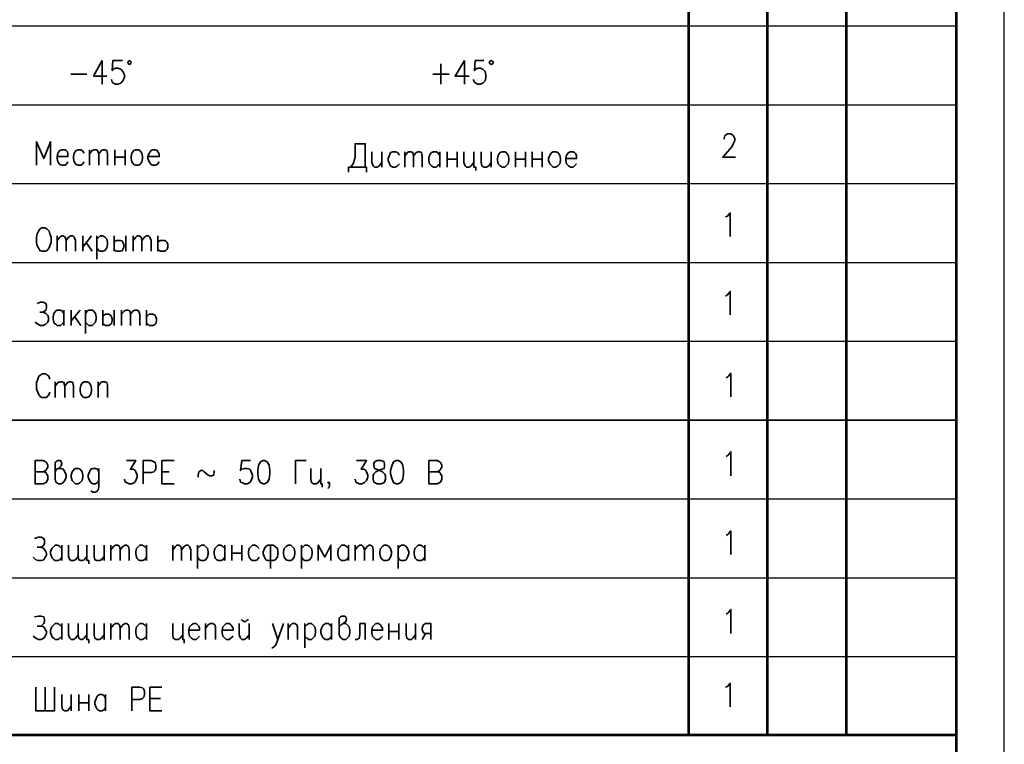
# Model space of a CAD drawing. Header units: millimetres. Extents: x -4 to 206, y 6 to 303.
# Tile 10 of 11: x 82 to 206, y 117 to 208. Entities that reach past the tile are written whole.
import ezdxf
from ezdxf.xclip import XClip

# ---------------------------------------------------------------- set-up
doc = ezdxf.new("R2010")
doc.units = ezdxf.units.MM
doc.header["$MEASUREMENT"] = 0
doc.header["$XCLIPFRAME"] = 0
doc.layers.get('0').update_dxf_attribs({"linetype": 'CONTINUOUS'})

# ---------------------------------------------------------------- blocks, each defined once
blk = doc.blocks.new('MF4_2')
at = {"color": 7, "linetype": 'Continuous', "lineweight": 53, "true_color": 0x000007}
for p, q in [((165.95, 297.01), (165.95, 118.03)), ((175.85, 297.01), (175.85, 118.03)), ((185.84, 297.01), (185.84, 118.03))]:
    blk.add_line(p, q, dxfattribs=at)
blk = doc.blocks.new('MF607_4')
at = {"color": 7, "linetype": 'Continuous', "lineweight": 53, "true_color": 0x000007}
blk.add_lwpolyline([(199.73, 297.01), (199.73, 11.51), (15.75, 11.51)], dxfattribs=at)

msp = doc.modelspace()

# ---------------------------------------------------------------- linework, layer by layer
at = {"color": 7, "linetype": 'Continuous', "lineweight": 25}
msp.add_line((205.79, 6.31), (205.79, 303.3), dxfattribs=at)
at = {"color": 7, "linetype": 'Continuous', "lineweight": 25, "true_color": 0x000007}
for p, q in [((25.65, 207.52), (199.73, 207.52)), ((50.55, 197.53), (199.73, 197.53)), ((25.65, 187.62), (199.73, 187.62)), ((35.64, 187.62), (199.73, 187.62)), ((25.65, 177.63), (199.73, 177.63)), ((25.65, 167.72), (199.73, 167.72)), ((25.65, 137.84), (199.73, 137.84)), ((25.65, 127.93), (199.73, 127.93))]:
    msp.add_line(p, q, dxfattribs=at)
at = {"color": 7, "linetype": 'Continuous', "lineweight": 35, "true_color": 0x000007}
for p, q in [((91.95, 203.12), (91.95, 200.15)), ((134.7, 202.69), (134.7, 200.15)), ((137.67, 203.12), (137.67, 200.15)), ((87.97, 201.42), (90, 201.42)), ((133.69, 201.42), (135.72, 201.42)), ((90.34, 191.85), (90.34, 189.91)), ((93.56, 191.85), (93.56, 189.91)), ((94.83, 191.85), (94.83, 189.91)), ((127.25, 191.6), (127.25, 189.65)), ((130.13, 191.6), (130.13, 189.65)), ((134.54, 191.6), (134.54, 189.65)), ((135.47, 191.6), (135.47, 189.65)), ((136.74, 191.6), (136.74, 189.65)), ((141.05, 191.6), (141.05, 189.65)), ((144.1, 191.6), (144.1, 189.65)), ((145.37, 191.6), (145.37, 189.65)), ((146.22, 191.6), (146.22, 189.65)), ((147.49, 191.6), (147.49, 189.65)), ((93.56, 190.92), (94.83, 190.92)), ((135.47, 190.67), (136.74, 190.67)), ((144.1, 190.67), (145.37, 190.67)), ((146.22, 190.67), (147.49, 190.67)), ((86.28, 181.02), (86.28, 179.07)), ((89.49, 181.02), (89.49, 179.07)), ((90.59, 181.02), (89.49, 179.58)), ((91.27, 181.02), (91.27, 178.05)), ((93.47, 181.02), (93.47, 179.07)), ((94.91, 181.02), (94.91, 179.07)), ((95.84, 181.02), (95.84, 179.07)), ((98.98, 181.02), (98.98, 179.07)), ((89.92, 180.17), (90.68, 179.07)), ((87.12, 171.62), (87.12, 169.67)), ((88.05, 171.62), (88.05, 169.67)), ((89.15, 171.62), (88.05, 170.26)), ((89.83, 171.62), (89.83, 168.66)), ((92.03, 171.62), (92.03, 169.67)), ((93.47, 171.62), (93.47, 169.67)), ((94.4, 171.62), (94.4, 169.67)), ((97.54, 171.62), (97.54, 169.67)), ((84.5, 171.37), (84.07, 171.37)), ((88.48, 170.77), (89.24, 169.67)), ((86.02, 162.56), (86.02, 160.61)), ((91.44, 162.56), (91.44, 160.61)), ((99.48, 151.21), (100.41, 151.21)), ((99.48, 149.69), (101.01, 149.69)), ((84.24, 141.73), (83.74, 141.73)), ((86.87, 141.99), (86.87, 140.04)), ((92.2, 141.99), (92.2, 140.04)), ((93.05, 141.99), (93.05, 140.04)), ((97.54, 141.99), (97.54, 140.04)), ((100.84, 141.99), (100.84, 140.04)), ((103.97, 141.99), (103.97, 139.02)), ((107.44, 141.99), (107.44, 140.04)), ((108.29, 141.99), (108.29, 140.04)), ((109.56, 141.99), (109.56, 140.04)), ((113.2, 141.99), (113.2, 139.02)), ((117.09, 141.99), (117.09, 139.02)), ((123.02, 141.99), (123.02, 140.04)), ((123.87, 141.99), (123.87, 140.04)), ((129.29, 141.99), (129.29, 139.02)), ((132.67, 141.99), (132.67, 140.04)), ((108.29, 140.97), (109.56, 140.97)), ((84.24, 131.74), (83.74, 131.74)), ((86.87, 132.08), (86.87, 130.05)), ((92.2, 132.08), (92.2, 130.05)), ((93.05, 132.08), (93.05, 130.05)), ((97.54, 132.08), (97.54, 130.05)), ((104.99, 132.08), (104.99, 130.05)), ((110.49, 132.08), (110.49, 130.05)), ((115.4, 132.08), (115.4, 130.05)), ((117.52, 132.08), (117.52, 129.03)), ((120.9, 132.08), (120.9, 130.05)), ((125.14, 132.08), (125.14, 130.05)), ((128.1, 132.08), (128.1, 130.05)), ((129.37, 132.08), (129.37, 130.05)), ((131.49, 132.08), (131.49, 130.05)), ((128.1, 131.06), (129.37, 131.06)), ((132.33, 130.05), (132.76, 130.81)), ((84.75, 124.04), (84.75, 121.07)), ((88.05, 123.11), (88.05, 121.07)), ((88.98, 123.11), (88.98, 121.07)), ((90.25, 123.11), (90.25, 121.07)), ((92.37, 123.11), (92.37, 121.07)), ((88.98, 122.09), (90.25, 122.09)), ((99.31, 122.6), (97.96, 122.6))]:
    msp.add_line(p, q, dxfattribs=at)
at = {"color": 7, "linetype": 'Continuous', "lineweight": 53, "true_color": 0x000007}
msp.add_line((15.75, 118.03), (199.73, 118.03), dxfattribs=at)
at = {"color": 7, "linetype": 'Continuous', "lineweight": 35, "true_color": 0x000007}
for points in [[(91.95, 203.12), (90.85, 201.17), (92.54, 201.17)], [(94.49, 203.12), (93.3, 203.12), (93.22, 201.85), (93.3, 202.01), (93.64, 202.18), (93.98, 202.18), (94.32, 202.01), (94.57, 201.76), (94.74, 201.34), (94.74, 201), (94.57, 200.58), (94.32, 200.32), (93.98, 200.15), (93.64, 200.15), (93.3, 200.32), (93.22, 200.41), (93.13, 200.74)], [(137.67, 203.12), (136.48, 201.17), (138.26, 201.17)], [(140.12, 203.12), (139.02, 203.12), (138.94, 201.85), (139.02, 202.01), (139.36, 202.18), (139.7, 202.18), (140.04, 202.01), (140.29, 201.76), (140.38, 201.34), (140.38, 201), (140.29, 200.58), (140.04, 200.32), (139.7, 200.15), (139.36, 200.15), (139.02, 200.32), (138.94, 200.41), (138.77, 200.74)], [(170.43, 193.21), (170.43, 193.29), (170.52, 193.63), (170.6, 193.72), (170.86, 193.89), (171.28, 193.89), (171.53, 193.72), (171.62, 193.63), (171.79, 193.29), (171.79, 193.04), (171.62, 192.7), (171.45, 192.28), (170.26, 190.92), (171.87, 190.92)], [(85.43, 189.91), (85.43, 192.87), (84.58, 190.75), (83.65, 192.87), (83.65, 189.91)], [(123.27, 189.65), (123.61, 190.08), (123.7, 190.33), (123.87, 190.92), (123.87, 192.62), (125.14, 192.62), (125.14, 189.65)], [(86.28, 191.01), (87.63, 191.01), (87.63, 191.35), (87.55, 191.6), (87.38, 191.77), (87.21, 191.85), (86.87, 191.85), (86.61, 191.77), (86.36, 191.43), (86.28, 191.01), (86.28, 190.75), (86.36, 190.33), (86.61, 189.99), (86.87, 189.91), (87.21, 189.91), (87.38, 189.99), (87.63, 190.33)], [(89.66, 191.43), (89.41, 191.77), (89.24, 191.85), (88.9, 191.85), (88.65, 191.77), (88.39, 191.43), (88.31, 191.01), (88.31, 190.75), (88.39, 190.33), (88.65, 189.99), (88.9, 189.91), (89.24, 189.91), (89.41, 189.99), (89.66, 190.33)], [(90.34, 191.35), (90.68, 191.77), (90.93, 191.85), (91.19, 191.85), (91.36, 191.77), (91.52, 191.35), (91.52, 189.91)], [(91.52, 191.35), (91.86, 191.77), (92.03, 191.85), (92.29, 191.85), (92.54, 191.77), (92.63, 191.35), (92.63, 189.91)], [(97.71, 191.01), (99.14, 191.01), (99.14, 191.35), (98.98, 191.6), (98.89, 191.77), (98.64, 191.85), (98.3, 191.85), (98.13, 191.77), (97.87, 191.43), (97.71, 191.01), (97.71, 190.75), (97.87, 190.33), (98.13, 189.99), (98.3, 189.91), (98.64, 189.91), (98.89, 189.99), (99.14, 190.33)], [(125.98, 191.6), (125.98, 190.25), (126.15, 189.82), (126.32, 189.65), (126.66, 189.65), (126.92, 189.82), (127.25, 190.25)], [(129.46, 191.18), (129.2, 191.52), (128.95, 191.6), (128.61, 191.6), (128.35, 191.52), (128.19, 191.18), (128.02, 190.75), (128.02, 190.5), (128.19, 190.08), (128.35, 189.82), (128.61, 189.65), (128.95, 189.65), (129.2, 189.82), (129.46, 190.08)], [(130.13, 191.09), (130.47, 191.52), (130.64, 191.6), (130.89, 191.6), (131.15, 191.52), (131.23, 191.09), (131.23, 189.65)], [(131.23, 191.09), (131.57, 191.52), (131.83, 191.6), (132, 191.6), (132.25, 191.52), (132.33, 191.09), (132.33, 189.65)], [(134.54, 190.08), (134.28, 189.82), (134.11, 189.65), (133.77, 189.65), (133.52, 189.82), (133.43, 189.91), (133.27, 190.08), (133.18, 190.5), (133.18, 190.75), (133.27, 191.18), (133.52, 191.52), (133.77, 191.6), (134.11, 191.6), (134.28, 191.52), (134.54, 191.18)], [(137.58, 191.6), (137.58, 190.25), (137.75, 189.82), (137.92, 189.65), (138.26, 189.65), (138.51, 189.82), (138.85, 190.25)], [(138.85, 191.6), (138.85, 189.65), (139.11, 189.65), (139.11, 189.23)], [(139.78, 191.6), (139.78, 190.25), (139.87, 189.82), (140.12, 189.65), (140.46, 189.65), (140.72, 189.82), (141.05, 190.25)], [(150.45, 190.75), (151.81, 190.75), (151.81, 191.09), (151.72, 191.35), (151.55, 191.52), (151.38, 191.6), (151.05, 191.6), (150.79, 191.52), (150.54, 191.18), (150.45, 190.75), (150.45, 190.5), (150.54, 190.08), (150.79, 189.82), (151.05, 189.65), (151.38, 189.65), (151.55, 189.82), (151.81, 190.08)], [(125.31, 189.06), (125.31, 189.65), (123.02, 189.65), (123.02, 189.06)], [(170.6, 183.39), (170.86, 183.47), (171.2, 183.9), (171.2, 180.93)], [(86.28, 180.42), (86.61, 180.85), (86.87, 181.02), (87.04, 181.02), (87.29, 180.85), (87.38, 180.42), (87.38, 179.07)], [(87.38, 180.42), (87.71, 180.85), (87.97, 181.02), (88.22, 181.02), (88.39, 180.85), (88.56, 180.42), (88.56, 179.07)], [(91.27, 180.59), (91.52, 180.85), (91.69, 181.02), (92.03, 181.02), (92.29, 180.85), (92.54, 180.59), (92.63, 180.17), (92.63, 179.92), (92.54, 179.49), (92.29, 179.15), (92.03, 179.07), (91.69, 179.07), (91.52, 179.15), (91.27, 179.49)], [(93.47, 180.17), (93.56, 180.34), (93.81, 180.42), (94.15, 180.42), (94.23, 180.42), (94.49, 180.34), (94.57, 180.17), (94.66, 179.92), (94.66, 179.58), (94.57, 179.32), (94.49, 179.15), (94.23, 179.07), (93.81, 179.07), (93.56, 179.15), (93.47, 179.32)], [(95.84, 180.42), (96.18, 180.85), (96.35, 181.02), (96.6, 181.02), (96.86, 180.85), (96.94, 180.42), (96.94, 179.07)], [(96.94, 180.42), (97.28, 180.85), (97.54, 181.02), (97.79, 181.02), (97.96, 180.85), (98.13, 180.42), (98.13, 179.07)], [(98.98, 180.17), (99.14, 180.34), (99.31, 180.42), (99.65, 180.42), (99.82, 180.42), (99.99, 180.34), (100.16, 180.17), (100.25, 179.92), (100.25, 179.58), (100.16, 179.32), (99.99, 179.15), (99.82, 179.07), (99.31, 179.07), (99.14, 179.15), (98.98, 179.32)], [(170.6, 173.4), (170.86, 173.57), (171.2, 173.99), (171.2, 171.03)], [(83.74, 172.47), (84.16, 172.64), (84.5, 172.64), (84.84, 172.47), (84.92, 172.21), (84.92, 171.96), (84.84, 171.62), (84.5, 171.37), (84.84, 171.2), (85.09, 170.94), (85.17, 170.69), (85.17, 170.35), (85.09, 170.1), (84.84, 169.84), (84.5, 169.67), (84.16, 169.67), (83.82, 169.84), (83.48, 170.1)], [(87.12, 170.1), (86.87, 169.84), (86.7, 169.67), (86.28, 169.67), (86.11, 169.84), (85.94, 169.93), (85.85, 170.1), (85.77, 170.52), (85.77, 170.77), (85.85, 171.2), (86.11, 171.53), (86.28, 171.62), (86.7, 171.62), (86.87, 171.53), (87.12, 171.2)], [(89.83, 171.2), (90.09, 171.53), (90.25, 171.62), (90.68, 171.62), (90.85, 171.53), (91.1, 171.2), (91.19, 170.77), (91.19, 170.52), (91.1, 170.1), (90.85, 169.84), (90.68, 169.67), (90.25, 169.67), (90.09, 169.84), (89.83, 170.1)], [(94.4, 171.11), (94.74, 171.53), (95, 171.62), (95.17, 171.62), (95.42, 171.53), (95.5, 171.11), (95.5, 169.67)], [(95.5, 171.11), (95.84, 171.53), (96.1, 171.62), (96.35, 171.62), (96.52, 171.53), (96.69, 171.11), (96.69, 169.67)], [(92.03, 170.77), (92.12, 170.94), (92.37, 171.11), (92.71, 171.11), (92.79, 171.11), (93.05, 170.94), (93.13, 170.77), (93.22, 170.52), (93.22, 170.26), (93.13, 169.93), (93.05, 169.84), (92.79, 169.67), (92.37, 169.67), (92.12, 169.84), (92.03, 169.93)], [(97.54, 170.77), (97.71, 170.94), (97.87, 171.11), (98.21, 171.11), (98.38, 171.11), (98.64, 170.94), (98.72, 170.77), (98.81, 170.52), (98.81, 170.26), (98.72, 169.93), (98.64, 169.84), (98.38, 169.67), (97.87, 169.67), (97.71, 169.84), (97.54, 169.93)], [(85.34, 162.9), (85.26, 163.15), (85.17, 163.32), (85.01, 163.41), (84.84, 163.58), (84.33, 163.58), (84.16, 163.41), (83.99, 163.32), (83.9, 163.15), (83.82, 162.9), (83.65, 162.48), (83.65, 161.71), (83.82, 161.29), (83.9, 161.04), (84.16, 160.7), (84.33, 160.61), (84.84, 160.61), (85.01, 160.7), (85.26, 161.04), (85.34, 161.29)], [(170.69, 163.07), (170.94, 163.24), (171.28, 163.66), (171.28, 160.7)], [(86.02, 162.05), (86.36, 162.48), (86.61, 162.56), (86.87, 162.56), (87.12, 162.48), (87.21, 162.05), (87.21, 160.61)], [(87.21, 162.05), (87.55, 162.48), (87.8, 162.56), (87.97, 162.56), (88.22, 162.48), (88.31, 162.05), (88.31, 160.61)], [(91.44, 162.05), (91.78, 162.48), (91.95, 162.56), (92.29, 162.56), (92.54, 162.48), (92.63, 162.14), (92.63, 160.61)], [(170.69, 153.16), (170.94, 153.33), (171.28, 153.75), (171.28, 150.71)], [(84.5, 152.65), (83.48, 152.65), (83.48, 149.69), (84.5, 149.69), (84.84, 149.86), (84.92, 149.94), (85.09, 150.28), (85.09, 150.71), (84.92, 150.96), (84.84, 151.13), (84.5, 151.21), (83.48, 151.21)], [(84.5, 152.65), (84.84, 152.48), (84.92, 152.4), (85.09, 152.06), (85.09, 151.81), (84.92, 151.55), (84.84, 151.38), (84.5, 151.21)], [(86.02, 151.21), (86.19, 151.55), (86.44, 151.64), (86.78, 151.98), (86.87, 152.23), (86.78, 152.48), (86.7, 152.65), (86.36, 152.65), (86.11, 152.48), (86.02, 152.4), (86.02, 150.28), (86.11, 149.94), (86.19, 149.86), (86.44, 149.69), (86.78, 149.69), (87.04, 149.86), (87.21, 150.11), (87.38, 150.54), (87.38, 150.79), (87.21, 151.21), (87.04, 151.55), (86.78, 151.64), (86.44, 151.64)], [(91.52, 151.21), (91.44, 151.38), (91.36, 151.55), (91.1, 151.64), (90.76, 151.64), (90.51, 151.55), (90.34, 151.21), (90.17, 150.79), (90.17, 150.54), (90.34, 150.11), (90.51, 149.86), (90.76, 149.69), (91.1, 149.69), (91.36, 149.86), (91.52, 150.11)], [(91.52, 151.64), (91.52, 149.35), (91.44, 148.93), (91.36, 148.84), (91.1, 148.67), (90.76, 148.67), (90.51, 148.84)], [(95, 152.65), (96.18, 152.65), (95.5, 151.55), (95.84, 151.55), (96.1, 151.38), (96.18, 151.21), (96.35, 150.79), (96.35, 150.54), (96.18, 150.11), (96.01, 149.86), (95.67, 149.69), (95.33, 149.69), (95, 149.86), (94.83, 149.94), (94.74, 150.28)], [(97.11, 149.69), (97.11, 152.65), (98.13, 152.65), (98.47, 152.48), (98.64, 152.4), (98.72, 152.06), (98.72, 151.64), (98.64, 151.38), (98.47, 151.21), (98.13, 151.13), (97.11, 151.13)], [(99.48, 149.69), (99.48, 152.65), (101.01, 152.65)], [(110.66, 152.65), (109.56, 152.65), (109.39, 151.38), (109.56, 151.55), (109.9, 151.64), (110.24, 151.64), (110.57, 151.55), (110.74, 151.21), (110.91, 150.79), (110.91, 150.54), (110.74, 150.11), (110.57, 149.86), (110.24, 149.69), (109.9, 149.69), (109.56, 149.86), (109.39, 149.94), (109.3, 150.28)], [(117.69, 152.65), (116.33, 152.65), (116.33, 149.69)], [(118.28, 151.64), (118.28, 150.28), (118.36, 149.86), (118.62, 149.69), (118.96, 149.69), (119.21, 149.86), (119.55, 150.28)], [(119.55, 151.64), (119.55, 149.69), (119.72, 149.69), (119.72, 149.27)], [(124.04, 152.65), (125.31, 152.65), (124.63, 151.55), (124.97, 151.55), (125.22, 151.38), (125.31, 151.21), (125.48, 150.79), (125.48, 150.54), (125.31, 150.11), (125.05, 149.86), (124.71, 149.69), (124.38, 149.69), (124.04, 149.86), (123.95, 149.94), (123.87, 150.28)], [(134.2, 152.65), (133.18, 152.65), (133.18, 149.69), (134.2, 149.69), (134.54, 149.86), (134.62, 149.94), (134.79, 150.28), (134.79, 150.71), (134.62, 150.96), (134.54, 151.13), (134.2, 151.21), (133.18, 151.21)], [(134.2, 152.65), (134.54, 152.48), (134.62, 152.4), (134.79, 152.06), (134.79, 151.81), (134.62, 151.55), (134.54, 151.38), (134.2, 151.21)], [(104.06, 150.54), (104.06, 150.79), (104.14, 151.21), (104.39, 151.38), (104.65, 151.38), (104.82, 151.21), (105.33, 150.79), (105.58, 150.71), (105.75, 150.71), (106, 150.79), (106.09, 151.13), (106.09, 151.38)], [(120.65, 149.86), (120.57, 149.69), (120.4, 149.86), (120.57, 149.94), (120.65, 149.86), (120.65, 149.52), (120.57, 149.27), (120.4, 149.1)], [(83.4, 142.83), (83.9, 143), (84.24, 143), (84.58, 142.83), (84.67, 142.58), (84.67, 142.24), (84.58, 141.99), (84.24, 141.73), (84.58, 141.56), (84.75, 141.31), (84.92, 140.97), (84.92, 140.72), (84.75, 140.46), (84.58, 140.12), (84.24, 140.04), (83.9, 140.04), (83.57, 140.12), (83.23, 140.46)], [(170.69, 143.17), (170.94, 143.34), (171.28, 143.76), (171.28, 140.8)], [(86.87, 140.46), (86.61, 140.12), (86.36, 140.04), (86.02, 140.04), (85.85, 140.12), (85.68, 140.29), (85.6, 140.46), (85.43, 140.89), (85.43, 141.14), (85.6, 141.56), (85.85, 141.82), (86.02, 141.99), (86.36, 141.99), (86.61, 141.82), (86.87, 141.56)], [(88.9, 140.55), (88.56, 140.12), (88.31, 140.04), (88.05, 140.04), (87.88, 140.12), (87.71, 140.55), (87.71, 141.99)], [(90, 140.55), (89.66, 140.12), (89.41, 140.04), (89.24, 140.04), (88.98, 140.12), (88.9, 140.55), (88.9, 141.99)], [(90, 141.99), (90, 140.04), (90.25, 140.04), (90.25, 139.62)], [(90.93, 141.99), (90.93, 140.55), (91.02, 140.12), (91.27, 140.04), (91.61, 140.04), (91.86, 140.12), (92.2, 140.55)], [(93.05, 141.39), (93.39, 141.82), (93.64, 141.99), (93.9, 141.99), (94.15, 141.82), (94.23, 141.39), (94.23, 140.04)], [(94.23, 141.39), (94.57, 141.82), (94.83, 141.99), (95, 141.99), (95.25, 141.82), (95.33, 141.39), (95.33, 140.04)], [(97.54, 140.46), (97.28, 140.12), (97.03, 140.04), (96.69, 140.04), (96.52, 140.12), (96.35, 140.29), (96.27, 140.46), (96.18, 140.89), (96.18, 141.14), (96.27, 141.56), (96.52, 141.82), (96.69, 141.99), (97.03, 141.99), (97.28, 141.82), (97.54, 141.56)], [(100.84, 141.39), (101.18, 141.82), (101.35, 141.99), (101.6, 141.99), (101.85, 141.82), (101.94, 141.39), (101.94, 140.04)], [(101.94, 141.39), (102.28, 141.82), (102.53, 141.99), (102.79, 141.99), (102.95, 141.82), (103.12, 141.39), (103.12, 140.04)], [(103.97, 141.56), (104.22, 141.82), (104.48, 141.99), (104.82, 141.99), (104.99, 141.82), (105.24, 141.56), (105.33, 141.14), (105.33, 140.89), (105.24, 140.46), (104.99, 140.12), (104.82, 140.04), (104.48, 140.04), (104.22, 140.12), (103.97, 140.46)], [(107.44, 140.46), (107.19, 140.12), (106.93, 140.04), (106.6, 140.04), (106.43, 140.12), (106.26, 140.29), (106.17, 140.46), (106.09, 140.89), (106.09, 141.14), (106.17, 141.56), (106.43, 141.82), (106.6, 141.99), (106.93, 141.99), (107.19, 141.82), (107.44, 141.56)], [(111.76, 141.56), (111.51, 141.82), (111.25, 141.99), (110.91, 141.99), (110.74, 141.82), (110.49, 141.56), (110.41, 141.14), (110.41, 140.89), (110.49, 140.46), (110.74, 140.12), (110.91, 140.04), (111.25, 140.04), (111.51, 140.12), (111.76, 140.46)], [(117.09, 141.56), (117.35, 141.82), (117.52, 141.99), (117.86, 141.99), (118.11, 141.82), (118.36, 141.56), (118.45, 141.14), (118.45, 140.89), (118.36, 140.46), (118.11, 140.12), (117.86, 140.04), (117.52, 140.04), (117.35, 140.12), (117.09, 140.46)], [(120.82, 140.04), (120.82, 141.99), (120.06, 140.46), (119.21, 141.99), (119.21, 140.04)], [(123.02, 140.46), (122.77, 140.12), (122.51, 140.04), (122.17, 140.04), (122, 140.12), (121.84, 140.29), (121.75, 140.46), (121.67, 140.89), (121.67, 141.14), (121.75, 141.56), (122, 141.82), (122.17, 141.99), (122.51, 141.99), (122.77, 141.82), (123.02, 141.56)], [(123.87, 141.39), (124.21, 141.82), (124.46, 141.99), (124.71, 141.99), (124.88, 141.82), (125.05, 141.39), (125.05, 140.04)], [(125.05, 141.39), (125.39, 141.82), (125.65, 141.99), (125.81, 141.99), (126.07, 141.82), (126.15, 141.39), (126.15, 140.04)], [(129.29, 141.56), (129.46, 141.82), (129.71, 141.99), (130.05, 141.99), (130.3, 141.82), (130.47, 141.56), (130.64, 141.14), (130.64, 140.89), (130.47, 140.46), (130.3, 140.12), (130.05, 140.04), (129.71, 140.04), (129.46, 140.12), (129.29, 140.46)], [(132.67, 140.46), (132.42, 140.12), (132.16, 140.04), (131.83, 140.04), (131.66, 140.12), (131.49, 140.29), (131.4, 140.46), (131.32, 140.89), (131.32, 141.14), (131.4, 141.56), (131.66, 141.82), (131.83, 141.99), (132.16, 141.99), (132.42, 141.82), (132.67, 141.56)], [(83.4, 132.93), (83.9, 133.01), (84.24, 133.01), (84.58, 132.93), (84.67, 132.59), (84.67, 132.33), (84.58, 132.08), (84.24, 131.74), (84.58, 131.66), (84.75, 131.32), (84.92, 131.06), (84.92, 130.81), (84.75, 130.47), (84.58, 130.22), (84.24, 130.05), (83.9, 130.05), (83.57, 130.22), (83.23, 130.47)], [(121.84, 131.66), (122.09, 131.91), (122.34, 132.08), (122.68, 132.33), (122.77, 132.59), (122.68, 132.93), (122.51, 133.01), (122.17, 133.01), (122, 132.93), (121.84, 132.76), (121.84, 130.64), (122, 130.3), (122.09, 130.22), (122.34, 130.05), (122.68, 130.05), (122.85, 130.22), (123.11, 130.47), (123.19, 130.89), (123.19, 131.23), (123.11, 131.66), (122.85, 131.91), (122.68, 132.08), (122.34, 132.08)], [(170.69, 133.27), (170.94, 133.43), (171.28, 133.86), (171.28, 130.81)], [(86.87, 130.47), (86.61, 130.22), (86.36, 130.05), (86.02, 130.05), (85.85, 130.22), (85.68, 130.3), (85.6, 130.47), (85.43, 130.89), (85.43, 131.23), (85.6, 131.66), (85.85, 131.91), (86.02, 132.08), (86.36, 132.08), (86.61, 131.91), (86.87, 131.66)], [(88.9, 130.64), (88.56, 130.22), (88.31, 130.05), (88.05, 130.05), (87.88, 130.22), (87.71, 130.64), (87.71, 132.08)], [(90, 130.64), (89.66, 130.22), (89.41, 130.05), (89.24, 130.05), (88.98, 130.22), (88.9, 130.64), (88.9, 132.08)], [(90, 132.08), (90, 130.05), (90.25, 130.05), (90.25, 129.62)], [(90.93, 132.08), (90.93, 130.64), (91.02, 130.22), (91.27, 130.05), (91.61, 130.05), (91.86, 130.22), (92.2, 130.64)], [(93.05, 131.49), (93.39, 131.91), (93.64, 132.08), (93.9, 132.08), (94.15, 131.91), (94.23, 131.49), (94.23, 130.05)], [(94.23, 131.49), (94.57, 131.91), (94.83, 132.08), (95, 132.08), (95.25, 131.91), (95.33, 131.49), (95.33, 130.05)], [(97.54, 130.47), (97.28, 130.22), (97.03, 130.05), (96.69, 130.05), (96.52, 130.22), (96.35, 130.3), (96.27, 130.47), (96.18, 130.89), (96.18, 131.23), (96.27, 131.66), (96.52, 131.91), (96.69, 132.08), (97.03, 132.08), (97.28, 131.91), (97.54, 131.66)], [(100.84, 132.08), (100.84, 130.64), (100.92, 130.22), (101.18, 130.05), (101.52, 130.05), (101.77, 130.22), (102.11, 130.64)], [(102.11, 132.08), (102.11, 130.05), (102.28, 130.05), (102.28, 129.62)], [(102.87, 131.23), (104.22, 131.23), (104.22, 131.49), (104.14, 131.74), (103.97, 131.91), (103.8, 132.08), (103.46, 132.08), (103.21, 131.91), (102.95, 131.66), (102.87, 131.23), (102.87, 130.89), (102.95, 130.47), (103.21, 130.22), (103.46, 130.05), (103.8, 130.05), (103.97, 130.22), (104.22, 130.47)], [(104.99, 131.49), (105.33, 131.91), (105.58, 132.08), (105.92, 132.08), (106.17, 131.91), (106.26, 131.66), (106.26, 130.05)], [(107.1, 131.23), (108.46, 131.23), (108.46, 131.49), (108.29, 131.74), (108.2, 131.91), (107.95, 132.08), (107.61, 132.08), (107.44, 131.91), (107.19, 131.66), (107.1, 131.23), (107.1, 130.89), (107.19, 130.47), (107.44, 130.22), (107.61, 130.05), (107.95, 130.05), (108.2, 130.22), (108.46, 130.47)], [(109.22, 132.08), (109.22, 130.64), (109.39, 130.22), (109.56, 130.05), (109.9, 130.05), (110.15, 130.22), (110.49, 130.64)], [(109.47, 132.59), (109.56, 132.5), (109.81, 132.33), (110.07, 132.33), (110.24, 132.5), (110.41, 132.59)], [(113.45, 132.08), (114.13, 130.05), (114.81, 132.08)], [(115.4, 131.49), (115.74, 131.91), (115.91, 132.08), (116.25, 132.08), (116.5, 131.91), (116.59, 131.66), (116.59, 130.05)], [(117.52, 131.66), (117.77, 131.91), (118.03, 132.08), (118.36, 132.08), (118.53, 131.91), (118.79, 131.66), (118.87, 131.23), (118.87, 130.89), (118.79, 130.47), (118.53, 130.22), (118.36, 130.05), (118.03, 130.05), (117.77, 130.22), (117.52, 130.47)], [(120.9, 130.47), (120.73, 130.22), (120.48, 130.05), (120.14, 130.05), (119.89, 130.22), (119.8, 130.3), (119.72, 130.47), (119.55, 130.89), (119.55, 131.23), (119.72, 131.66), (119.89, 131.91), (120.14, 132.08), (120.48, 132.08), (120.73, 131.91), (120.9, 131.66)], [(125.14, 132.08), (124.46, 132.08), (124.46, 130.64), (124.38, 130.22), (124.12, 130.05), (123.87, 130.05)], [(125.98, 131.23), (127.34, 131.23), (127.34, 131.49), (127.17, 131.74), (127.08, 131.91), (126.83, 132.08), (126.49, 132.08), (126.32, 131.91), (126.07, 131.66), (125.98, 131.23), (125.98, 130.89), (126.07, 130.47), (126.32, 130.22), (126.49, 130.05), (126.83, 130.05), (127.08, 130.22), (127.34, 130.47)], [(130.3, 132.08), (130.3, 130.64), (130.39, 130.22), (130.64, 130.05), (130.98, 130.05), (131.15, 130.22), (131.49, 130.64)], [(133.43, 130.05), (133.43, 132.08), (132.76, 132.08), (132.5, 131.91), (132.42, 131.74), (132.33, 131.49), (132.33, 131.32), (132.42, 131.06), (132.5, 130.89), (132.76, 130.81), (133.43, 130.81)], [(114.13, 130.05), (113.88, 129.46), (113.71, 129.2), (113.45, 129.03), (113.37, 129.03)], [(170.6, 124.04), (170.86, 124.12), (171.2, 124.54), (171.2, 121.58)], [(83.57, 124.04), (83.57, 121.07), (85.94, 121.07), (85.94, 124.04)], [(86.87, 123.11), (86.87, 121.67), (86.95, 121.24), (87.21, 121.07), (87.55, 121.07), (87.71, 121.24), (88.05, 121.67)], [(92.37, 121.5), (92.2, 121.24), (91.95, 121.07), (91.61, 121.07), (91.36, 121.24), (91.27, 121.33), (91.19, 121.5), (91.02, 121.92), (91.02, 122.17), (91.19, 122.6), (91.36, 122.94), (91.61, 123.11), (91.95, 123.11), (92.2, 122.94), (92.37, 122.6)], [(95.67, 121.07), (95.67, 124.04), (96.69, 124.04), (97.03, 123.95), (97.2, 123.78), (97.28, 123.53), (97.28, 123.11), (97.2, 122.77), (97.03, 122.6), (96.69, 122.51), (95.67, 122.51)], [(99.48, 124.04), (97.96, 124.04), (97.96, 121.07), (99.48, 121.07)]]:
    msp.add_lwpolyline(points, dxfattribs=at)
for points in [[(95.59, 202.86), (95.5, 203.03), (95.42, 203.12), (95.25, 203.03), (95.17, 202.86), (95.25, 202.69), (95.42, 202.61), (95.5, 202.69)], [(141.31, 202.86), (141.22, 203.03), (141.05, 203.12), (140.89, 203.03), (140.8, 202.86), (140.89, 202.69), (141.05, 202.61), (141.22, 202.69)], [(96.18, 191.85), (96.52, 191.85), (96.69, 191.77), (96.94, 191.43), (97.03, 191.01), (97.03, 190.75), (96.94, 190.33), (96.69, 189.99), (96.52, 189.91), (96.18, 189.91), (95.93, 189.99), (95.67, 190.33), (95.59, 190.75), (95.59, 191.01), (95.67, 191.43), (95.93, 191.77)], [(142.41, 191.6), (142.75, 191.6), (142.92, 191.52), (143.17, 191.18), (143.26, 190.75), (143.26, 190.5), (143.17, 190.08), (142.92, 189.82), (142.75, 189.65), (142.41, 189.65), (142.16, 189.82), (141.9, 190.08), (141.82, 190.5), (141.82, 190.75), (141.9, 191.18), (142.16, 191.52)], [(148.84, 191.6), (149.18, 191.6), (149.44, 191.52), (149.69, 191.18), (149.78, 190.75), (149.78, 190.5), (149.69, 190.08), (149.44, 189.82), (149.18, 189.65), (148.84, 189.65), (148.67, 189.82), (148.42, 190.08), (148.25, 190.5), (148.25, 190.75), (148.42, 191.18), (148.67, 191.52)], [(84.33, 182.03), (84.75, 182.03), (85.01, 181.86), (85.26, 181.61), (85.34, 181.27), (85.51, 180.85), (85.51, 180.17), (85.34, 179.75), (85.26, 179.49), (85.01, 179.15), (84.75, 179.07), (84.33, 179.07), (84.07, 179.15), (83.9, 179.49), (83.74, 179.75), (83.65, 180.17), (83.65, 180.85), (83.74, 181.27), (83.9, 181.61), (84.07, 181.86)], [(89.66, 162.56), (90, 162.56), (90.25, 162.48), (90.51, 162.14), (90.59, 161.71), (90.59, 161.46), (90.51, 161.04), (90.25, 160.7), (90, 160.61), (89.66, 160.61), (89.49, 160.7), (89.24, 161.04), (89.15, 161.46), (89.15, 161.71), (89.24, 162.14), (89.49, 162.48)], [(88.56, 151.64), (88.9, 151.64), (89.15, 151.55), (89.41, 151.21), (89.49, 150.79), (89.49, 150.54), (89.41, 150.11), (89.15, 149.86), (88.9, 149.69), (88.56, 149.69), (88.39, 149.86), (88.14, 150.11), (88.05, 150.54), (88.05, 150.79), (88.14, 151.21), (88.39, 151.55)], [(112.27, 152.65), (111.93, 152.48), (111.68, 152.06), (111.59, 151.38), (111.59, 150.96), (111.68, 150.28), (111.93, 149.86), (112.27, 149.69), (112.44, 149.69), (112.78, 149.86), (113.03, 150.28), (113.11, 150.96), (113.11, 151.38), (113.03, 152.06), (112.78, 152.48), (112.44, 152.65)], [(126.66, 152.65), (126.32, 152.48), (126.24, 152.23), (126.24, 151.98), (126.32, 151.64), (126.58, 151.55), (127, 151.38), (127.34, 151.21), (127.59, 150.96), (127.68, 150.71), (127.68, 150.28), (127.59, 149.94), (127.51, 149.86), (127.17, 149.69), (126.66, 149.69), (126.32, 149.86), (126.24, 149.94), (126.15, 150.28), (126.15, 150.71), (126.24, 150.96), (126.49, 151.21), (126.83, 151.38), (127.25, 151.55), (127.51, 151.64), (127.59, 151.98), (127.59, 152.23), (127.51, 152.48), (127.17, 152.65)], [(129.03, 152.65), (128.69, 152.48), (128.52, 152.06), (128.35, 151.38), (128.35, 150.96), (128.52, 150.28), (128.69, 149.86), (129.03, 149.69), (129.29, 149.69), (129.62, 149.86), (129.88, 150.28), (129.96, 150.96), (129.96, 151.38), (129.88, 152.06), (129.62, 152.48), (129.29, 152.65)], [(113.54, 141.99), (112.86, 141.99), (112.61, 141.82), (112.44, 141.56), (112.27, 141.14), (112.27, 140.89), (112.44, 140.46), (112.61, 140.12), (112.86, 140.04), (113.54, 140.04), (113.79, 140.12), (114.05, 140.46), (114.13, 140.89), (114.13, 141.14), (114.05, 141.56), (113.79, 141.82)], [(115.4, 141.99), (115.74, 141.99), (115.91, 141.82), (116.16, 141.56), (116.25, 141.14), (116.25, 140.89), (116.16, 140.46), (115.91, 140.12), (115.74, 140.04), (115.4, 140.04), (115.15, 140.12), (114.89, 140.46), (114.81, 140.89), (114.81, 141.14), (114.89, 141.56), (115.15, 141.82)], [(127.51, 141.99), (127.85, 141.99), (128.1, 141.82), (128.35, 141.56), (128.44, 141.14), (128.44, 140.89), (128.35, 140.46), (128.1, 140.12), (127.85, 140.04), (127.51, 140.04), (127.34, 140.12), (127.08, 140.46), (127, 140.89), (127, 141.14), (127.08, 141.56), (127.34, 141.82)]]:
    msp.add_lwpolyline(points, close=True, dxfattribs=at)
at = {"color": 7, "linetype": 'Continuous', "lineweight": 25, "true_color": 0x000007}
for points in [[(50.55, 157.73), (199.73, 157.73), (35.64, 157.73)], [(25.65, 147.83), (35.64, 147.83), (199.73, 147.83)], [(25.65, 118.03), (35.64, 118.03), (199.73, 118.03)]]:
    msp.add_lwpolyline(points, dxfattribs=at)

# ---------------------------------------------------------------- block references
at = {"color": 7, "true_color": 0xffffff}
ref = msp.add_blockref('MF4_2', (0, 0), dxfattribs=at)
XClip(ref).set_block_clipping_path([(15.409333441, 11.0913335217), (186.2666693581, 297.0106599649)])
ref = msp.add_blockref('MF607_4', (0, 0), dxfattribs=at)
XClip(ref).set_block_clipping_path([(15.409333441, 11.0913335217), (200.1519975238, 297.0106599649)])

doc.saveas('drawing.dxf')
